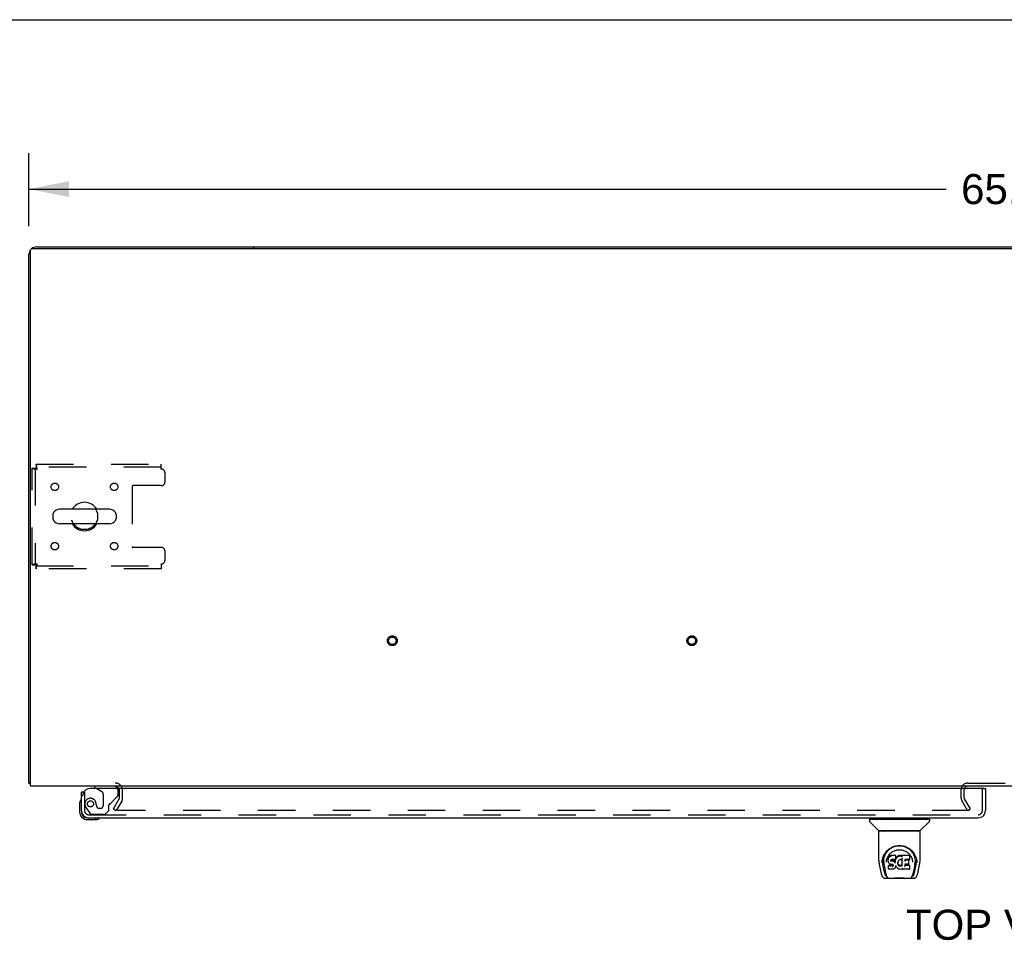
# Model space of a CAD drawing. Header units: inches. Extents: x 0 to 227, y 0 to 147.
# Tile 73 of 78: x 46 to 79, y 116 to 147. Entities that reach past the tile are written whole.
import ezdxf

# ---------------------------------------------------------------- set-up
doc = ezdxf.new("R2010")
doc.units = ezdxf.units.IN
doc.header["$LTSCALE"] = 12.505625
doc.header["$MEASUREMENT"] = 0
doc.linetypes.add('HIDDEN', pattern=[0.2, 0.1, -0.1])
doc.layers.get('0').update_dxf_attribs({"linetype": 'CONTINUOUS'})
for name, color, linetype in [('DEFAULT_2', 8, 'HIDDEN'), ('DIMENSIONS', 7, 'CONTINUOUS'), ('LEFTHAND_DOOR_ASSEMBLY', 7, 'CONTINUOUS')]:
    doc.layers.add(name, color=color, linetype=linetype)
doc.styles.get("Standard").update_dxf_attribs({"font": 'arial.ttf'})
doc.dimstyles.new('DIMSTYLE_1', dxfattribs={"dimtxt": 1.003125, "dimasz": 1.3375, "dimexe": 0.09, "dimexo": 0.07, "dimgap": 0.0375, "dimtad": 0, "dimtih": 1, "dimtoh": 1, "dimzin": 4, "dimdsep": 46, "dimtxsty": 'Standard', "dimblk": '_FILLED', "dimblk1": '_FILLED', "dimblk2": '_FILLED', "dimcen": 0.09, "dimadec": 3, "dimazin": 1, "dimtfac": 1, "dimtdec": 3, "dimtofl": 0, "dimtmove": 0, "dimatfit": 3, "dimldrblk": '_FILLED', "dimfxl": 0, "dimtolj": 1, "dimtzin": 4, "dimarcsym": 0})

# ---------------------------------------------------------------- blocks, each defined once
blk = doc.blocks.new('_FILLED')
at = {"color": 0, "linetype": 'ByBlock'}
blk.add_solid([(0, 0), (-1, 0.2), (-1, -0.2)], dxfattribs=at)
blk = doc.blocks.new('*D1')
at = {"layer": 'DIMENSIONS', "color": 2, "linetype": 'Continuous'}
for p, q in [((46.004, 140.231), (46.004, 142.675)), ((111.754, 140.231), (111.754, 142.675)), ((46.004, 141.471), (76.625, 141.471)), ((111.754, 141.471), (81.133, 141.471))]:
    blk.add_line(p, q, dxfattribs=at)
at = {"layer": 'DIMENSIONS', "color": 2, "linetype": 'Continuous', "xscale": 1.3375, "yscale": 1.3375, "zscale": 1.3375, "rotation": 180}
blk.add_blockref('_FILLED', (46.004, 141.471), dxfattribs=at)
at = {"layer": 'DIMENSIONS', "color": 2, "linetype": 'Continuous', "xscale": 1.3375, "yscale": 1.3375, "zscale": 1.3375}
blk.add_blockref('_FILLED', (111.754, 141.471), dxfattribs=at)
at = {"layer": 'DIMENSIONS', "color": 2, "linetype": 'Continuous', "insert": (78.879, 141.973), "char_height": 1.0031, "width": 3.50534, "attachment_point": 2, "line_spacing_factor": 0.9}
blk.add_mtext('65.75', dxfattribs=at)

msp = doc.modelspace()

# ---------------------------------------------------------------- linework, layer by layer
at = {"color": 7, "linetype": 'Continuous'}
for p, q in [((0, 147.125), (227.375, 147.125)), ((53.504, 139.541), (53.504, 139.489)), ((53.504, 139.541), (104.254, 139.541)), ((46.804, 130.605), (46.804, 130.477)), ((48.69, 130.783), (47.027, 130.783)), ((48.912, 130.605), (48.912, 130.477)), ((48.69, 130.3), (47.027, 130.3)), ((46.056, 121.645), (46.004, 121.645))]:
    msp.add_line(p, q, dxfattribs=at)
at = {"color": 3, "linetype": 'Continuous'}
for p, q in [((46.056, 121.541), (46.056, 139.429)), ((46.116, 139.489), (111.642, 139.489)), ((46.251, 139.541), (53.504, 139.541)), ((46.004, 121.645), (46.004, 139.295)), ((111.702, 121.541), (46.056, 121.541))]:
    msp.add_line(p, q, dxfattribs=at)
for points in [[(46.032, 121.631), (46.028, 121.632), (46.025, 121.632), (46.022, 121.633), (46.019, 121.634), (46.017, 121.634), (46.014, 121.635), (46.012, 121.636), (46.01, 121.637), (46.009, 121.638), (46.007, 121.639), (46.006, 121.64), (46.005, 121.641), (46.005, 121.642), (46.004, 121.644), (46.004, 121.645)], [(46.056, 121.625), (46.054, 121.626), (46.05, 121.627), (46.046, 121.628), (46.043, 121.629), (46.039, 121.63), (46.032, 121.631)]]:
    msp.add_lwpolyline(points, dxfattribs=at)
for centre, radius, start, end in [((46.251, 139.295), 0.246, 140.5376, 180), ((46.116, 139.429), 0.06, 90, 180), ((46.251, 139.295), 0.246, 90, 129.4616), ((48.883, 121.399), 0.142, 26.4775, 90), ((77.348, 121.426), 0.115, 115.2249, 161.7477)]:
    msp.add_arc(centre, radius, start, end, dxfattribs=at)
at = {"color": 7, "linetype": 'Continuous'}
for centre, radius, start, end in [((47.858, 130.541), 0.475, 30.5571, 149.4429), ((46.929, 130.605), 0.125, 146.8152, 180), ((47.027, 130.541), 0.241, 90, 146.8152), ((48.69, 130.541), 0.241, 33.1848, 90), ((48.787, 130.605), 0.125, 0, 33.1848), ((46.929, 130.477), 0.125, 180, 213.1848), ((47.027, 130.541), 0.241, 213.1848, 270), ((47.858, 130.541), 0.475, 210.5571, 329.4429), ((48.69, 130.541), 0.241, 270, 326.8152), ((48.787, 130.477), 0.125, 326.8152, 360)]:
    msp.add_arc(centre, radius, start, end, dxfattribs=at)
at = {"layer": 'DEFAULT_2', "color": 8, "linetype": 'HIDDEN'}
for p, q in [((46.108, 128.925), (46.108, 132.157)), ((46.108, 132.157), (46.212, 132.157)), ((46.212, 132.157), (46.212, 128.925)), ((46.242, 132.291), (46.242, 132.187)), ((46.242, 132.291), (50.421, 132.291)), ((50.421, 132.187), (46.242, 132.187)), ((50.421, 132.124), (50.421, 132.291)), ((50.546, 131.697), (50.546, 131.999)), ((49.446, 131.542), (49.446, 129.54)), ((50.421, 131.572), (49.476, 131.572)), ((50.421, 129.51), (49.476, 129.51)), ((50.546, 129.083), (50.546, 129.385)), ((46.108, 128.925), (46.212, 128.925)), ((46.242, 128.791), (46.242, 128.895)), ((46.242, 128.895), (50.421, 128.895)), ((50.421, 128.958), (50.421, 128.791)), ((50.421, 128.791), (46.242, 128.791)), ((77.348, 121.645), (80.41, 121.645)), ((49.025, 121.137), (49.025, 121.399)), ((49.129, 121.137), (49.129, 121.399)), ((77.129, 121.137), (77.129, 121.426)), ((77.233, 121.137), (77.233, 121.426)), ((48.825, 120.781), (49.021, 121.12)), ((49.111, 121.068), (48.915, 120.729)), ((77.344, 120.729), (77.148, 121.068)), ((77.434, 120.781), (77.238, 121.12)), ((48.825, 120.781), (48.915, 120.729)), ((77.411, 120.729), (48.961, 120.729)), ((77.344, 120.729), (77.434, 120.781))]:
    msp.add_line(p, q, dxfattribs=at)
for points in [[(46.108, 132.157), (46.109, 132.155), (46.112, 132.152), (46.118, 132.15), (46.125, 132.148), (46.134, 132.145), (46.145, 132.143), (46.157, 132.141), (46.171, 132.138), (46.186, 132.136), (46.203, 132.134), (46.22, 132.131), (46.238, 132.129), (46.257, 132.126), (46.275, 132.124)], [(46.212, 132.157), (46.213, 132.155), (46.214, 132.152), (46.216, 132.15), (46.218, 132.148), (46.222, 132.145), (46.226, 132.143), (46.231, 132.141), (46.236, 132.138), (46.242, 132.136), (46.248, 132.134), (46.254, 132.131), (46.261, 132.129), (46.268, 132.126), (46.275, 132.124)], [(46.275, 132.124), (46.273, 132.143), (46.271, 132.161), (46.268, 132.179), (46.266, 132.197), (46.263, 132.213), (46.261, 132.228), (46.259, 132.242), (46.256, 132.255), (46.254, 132.265), (46.252, 132.275), (46.249, 132.282), (46.247, 132.287), (46.245, 132.29), (46.242, 132.291)], [(46.275, 132.124), (46.273, 132.131), (46.271, 132.138), (46.268, 132.145), (46.266, 132.151), (46.263, 132.158), (46.261, 132.163), (46.259, 132.169), (46.256, 132.173), (46.254, 132.177), (46.252, 132.181), (46.249, 132.184), (46.247, 132.186), (46.245, 132.187), (46.242, 132.187)], [(46.275, 128.958), (46.257, 128.956), (46.238, 128.953), (46.22, 128.951), (46.203, 128.949), (46.186, 128.946), (46.171, 128.944), (46.157, 128.942), (46.145, 128.939), (46.134, 128.937), (46.125, 128.935), (46.118, 128.932), (46.112, 128.93), (46.109, 128.927), (46.108, 128.925)], [(46.275, 128.958), (46.268, 128.956), (46.261, 128.953), (46.254, 128.951), (46.248, 128.949), (46.242, 128.946), (46.236, 128.944), (46.231, 128.942), (46.226, 128.939), (46.222, 128.937), (46.218, 128.935), (46.216, 128.932), (46.214, 128.93), (46.213, 128.927), (46.212, 128.925)], [(46.242, 128.791), (46.245, 128.792), (46.247, 128.795), (46.249, 128.8), (46.252, 128.808), (46.254, 128.817), (46.256, 128.828), (46.259, 128.84), (46.261, 128.854), (46.263, 128.869), (46.266, 128.886), (46.268, 128.903), (46.271, 128.921), (46.273, 128.939), (46.275, 128.958)], [(46.242, 128.895), (46.245, 128.895), (46.247, 128.897), (46.249, 128.899), (46.252, 128.901), (46.254, 128.905), (46.256, 128.909), (46.259, 128.914), (46.261, 128.919), (46.263, 128.925), (46.266, 128.931), (46.268, 128.937), (46.271, 128.944), (46.273, 128.951), (46.275, 128.958)], [(48.943, 120.754), (48.942, 120.752), (48.941, 120.75), (48.941, 120.748), (48.941, 120.746), (48.941, 120.746)], [(48.941, 120.746), (48.941, 120.744), (48.941, 120.742), (48.942, 120.74), (48.943, 120.739), (48.944, 120.737), (48.945, 120.735), (48.947, 120.734), (48.948, 120.732), (48.95, 120.731), (48.952, 120.73), (48.954, 120.73)], [(48.961, 120.729), (48.959, 120.729), (48.956, 120.729), (48.954, 120.73)]]:
    msp.add_lwpolyline(points, dxfattribs=at)
for centre, radius in [((46.869, 131.531), 0.125), ((48.848, 131.531), 0.125), ((47.858, 130.541), 0.438), ((46.869, 129.552), 0.125), ((48.848, 129.552), 0.125), ((58.136, 126.395), 0.164), ((58.136, 126.395), 0.124), ((68.136, 126.395), 0.164), ((68.136, 126.395), 0.124)]:
    msp.add_circle(centre, radius, dxfattribs=at)
for centre, radius, start, end in [((50.421, 131.999), 0.125, 0, 90), ((49.476, 131.542), 0.03, 90, 180), ((50.421, 131.697), 0.125, 270, 360), ((49.476, 129.54), 0.03, 180, 270), ((50.421, 129.385), 0.125, 0, 90), ((50.421, 129.083), 0.125, 270, 360), ((48.883, 121.399), 0.246, 0, 90), ((77.348, 121.426), 0.219, 90, 180), ((48.883, 121.399), 0.142, 0, 26.4775), ((77.348, 121.426), 0.115, 161.7477, 180), ((77.348, 121.426), 0.115, 90, 115.2249), ((48.992, 121.137), 0.033, 330, 360), ((48.992, 121.137), 0.137, 330, 360), ((77.266, 121.137), 0.137, 180, 210), ((77.266, 121.137), 0.033, 180, 210)]:
    msp.add_arc(centre, radius, start, end, dxfattribs=at)
at = {"layer": 'LEFTHAND_DOOR_ASSEMBLY', "color": 3, "linetype": 'Continuous'}
for p, q in [((47.754, 120.73), (47.754, 121.337)), ((77.88, 121.462), (48.046, 121.462)), ((77.942, 121.462), (77.942, 120.73)), ((48.001, 120.483), (77.695, 120.483))]:
    msp.add_line(p, q, dxfattribs=at)
at = {"layer": 'LEFTHAND_DOOR_ASSEMBLY', "color": 7, "linetype": 'Continuous'}
for p, q in [((47.83, 121.337), (47.754, 121.337)), ((48.196, 121.541), (48.196, 121.502)), ((48.196, 121.502), (48.265, 121.462)), ((77.88, 121.462), (77.942, 121.462)), ((47.694, 120.942), (47.694, 120.686)), ((47.754, 120.73), (47.754, 120.686)), ((47.957, 120.483), (48.001, 120.483)), ((47.957, 120.423), (48.214, 120.423)), ((48.252, 120.426), (48.214, 120.423)), ((74.063, 120.436), (74.063, 120.381)), ((74.071, 120.444), (76.063, 120.444)), ((74.369, 120.059), (74.074, 120.353)), ((74.122, 120.444), (74.122, 120.483)), ((75.764, 120.059), (76.059, 120.353)), ((76.012, 120.444), (76.012, 120.483)), ((76.071, 120.436), (76.071, 120.381)), ((74.378, 119.071), (74.378, 120.034)), ((75.748, 120.042), (74.386, 120.042)), ((75.743, 120.05), (74.39, 120.05)), ((74.452, 120.05), (74.45, 120.046)), ((74.45, 120.046), (74.45, 120.046)), ((75.684, 120.046), (75.682, 120.05)), ((75.684, 120.046), (75.684, 120.046)), ((75.756, 119.071), (75.756, 120.034)), ((74.634, 119.326), (74.659, 119.36)), ((74.485, 118.986), (74.489, 119.044)), ((74.489, 119.044), (74.497, 119.098)), ((74.499, 119.104), (74.498, 119.049)), ((74.691, 119.123), (74.69, 119.098)), ((74.69, 119.064), (74.69, 119.098)), ((74.692, 119.039), (74.69, 119.064)), ((74.69, 119.064), (74.69, 119.064)), ((74.696, 119.148), (74.691, 119.123)), ((74.692, 119.089), (74.691, 119.123)), ((74.696, 119.014), (74.692, 119.039)), ((74.692, 119.039), (74.692, 119.039)), ((74.706, 119.173), (74.696, 119.148)), ((74.697, 119.114), (74.696, 119.148)), ((74.706, 118.991), (74.696, 119.014)), ((74.696, 119.014), (74.696, 119.014)), ((74.721, 119.195), (74.706, 119.173)), ((74.707, 119.138), (74.706, 119.173)), ((74.731, 119.204), (74.721, 119.195)), ((74.721, 119.159), (74.721, 119.195)), ((74.742, 119.212), (74.731, 119.204)), ((74.731, 119.168), (74.731, 119.204)), ((74.765, 119.223), (74.742, 119.212)), ((74.742, 119.176), (74.742, 119.212)), ((74.791, 119.231), (74.765, 119.223)), ((74.765, 119.186), (74.765, 119.223)), ((74.78, 119.066), (74.779, 119.052)), ((74.782, 119.08), (74.78, 119.066)), ((74.78, 119.046), (74.78, 119.065)), ((74.781, 119.041), (74.782, 119.076)), ((74.784, 119.083), (74.782, 119.079)), ((74.785, 119.072), (74.782, 119.076)), ((74.787, 119.085), (74.784, 119.083)), ((74.784, 119.037), (74.785, 119.072)), ((74.788, 119.07), (74.785, 119.072)), ((74.798, 119.089), (74.787, 119.085)), ((74.8, 119.066), (74.788, 119.07)), ((74.788, 119.033), (74.788, 119.07)), ((74.944, 119.231), (74.791, 119.231)), ((74.791, 119.194), (74.791, 119.231)), ((74.812, 119.09), (74.798, 119.089)), ((74.799, 119.028), (74.8, 119.03)), ((74.823, 119.067), (74.8, 119.066)), ((74.8, 119.03), (74.8, 119.066)), ((74.812, 119.091), (74.812, 119.09)), ((74.925, 119.09), (74.812, 119.09)), ((74.848, 119.066), (74.823, 119.067)), ((74.823, 119.03), (74.823, 119.067)), ((74.823, 119.029), (74.823, 119.03)), ((74.847, 119.028), (74.848, 119.029)), ((74.873, 119.06), (74.848, 119.066)), ((74.848, 119.029), (74.848, 119.066)), ((74.885, 119.055), (74.873, 119.06)), ((74.873, 119.024), (74.873, 119.06)), ((74.896, 119.047), (74.885, 119.055)), ((74.885, 119.018), (74.885, 119.055)), ((74.915, 119.029), (74.896, 119.047)), ((74.896, 119.01), (74.896, 119.047)), ((74.914, 118.993), (74.915, 119.029)), ((74.924, 119.014), (74.915, 119.029)), ((74.927, 119.056), (74.924, 119.014)), ((74.924, 118.978), (74.924, 119.014)), ((74.937, 119.091), (74.925, 119.09)), ((74.925, 119.09), (74.925, 119.091)), ((74.931, 119.079), (74.927, 119.056)), ((74.928, 119.022), (74.927, 119.056)), ((74.934, 119.091), (74.931, 119.079)), ((74.932, 119.044), (74.931, 119.079)), ((74.941, 119.103), (74.937, 119.091)), ((74.938, 119.067), (74.937, 119.093)), ((74.943, 119.117), (74.941, 119.103)), ((74.941, 119.103), (74.941, 119.103)), ((74.943, 119.196), (74.944, 119.231)), ((74.944, 119.142), (74.943, 119.118)), ((74.946, 119.123), (74.943, 119.115)), ((74.943, 119.118), (74.943, 119.117)), ((74.945, 119.176), (74.944, 119.231)), ((74.944, 119.142), (74.945, 119.176)), ((74.957, 119.144), (74.946, 119.123)), ((74.946, 119.088), (74.946, 119.123)), ((74.97, 119.163), (74.957, 119.144)), ((74.958, 119.109), (74.957, 119.144)), ((74.985, 119.181), (74.97, 119.163)), ((74.971, 119.128), (74.97, 119.163)), ((75.003, 119.197), (74.985, 119.181)), ((74.986, 119.145), (74.985, 119.181)), ((75.022, 119.212), (75.003, 119.197)), ((75.003, 119.161), (75.003, 119.197)), ((75.013, 119.017), (75.01, 118.991)), ((75.017, 119.028), (75.013, 119.017)), ((75.022, 119.039), (75.017, 119.028)), ((75.045, 119.222), (75.022, 119.212)), ((75.023, 119.175), (75.022, 119.212)), ((75.036, 119.061), (75.022, 119.039)), ((75.043, 119.07), (75.036, 119.061)), ((75.052, 119.076), (75.043, 119.07)), ((75.068, 119.227), (75.045, 119.222)), ((75.045, 119.185), (75.045, 119.222)), ((75.076, 119.086), (75.052, 119.076)), ((75.092, 119.229), (75.068, 119.227)), ((75.068, 119.19), (75.068, 119.227)), ((75.087, 119.089), (75.076, 119.086)), ((75.098, 119.088), (75.087, 119.089)), ((75.092, 119.229), (75.116, 119.229)), ((75.092, 119.193), (75.092, 119.229)), ((75.092, 119.191), (75.092, 119.193)), ((75.109, 119.086), (75.098, 119.088)), ((75.121, 119.081), (75.109, 119.086)), ((75.129, 119.227), (75.116, 119.229)), ((75.116, 119.192), (75.116, 119.229)), ((75.116, 119.191), (75.116, 119.192)), ((75.142, 119.223), (75.129, 119.227)), ((75.129, 119.19), (75.129, 119.227)), ((75.155, 119.129), (75.139, 119.089)), ((75.141, 119.186), (75.142, 119.223)), ((75.154, 119.215), (75.142, 119.223)), ((75.402, 119.229), (75.153, 119.229)), ((75.154, 119.179), (75.153, 119.229)), ((75.156, 119.13), (75.155, 119.129)), ((75.16, 118.876), (75.155, 119.129)), ((75.157, 119.135), (75.156, 119.134)), ((75.156, 119.134), (75.156, 119.133)), ((75.156, 119.133), (75.156, 119.131)), ((75.156, 119.131), (75.156, 119.131)), ((75.156, 119.131), (75.156, 119.131)), ((75.156, 119.131), (75.156, 119.13)), ((75.156, 119.13), (75.156, 119.13)), ((75.156, 119.13), (75.156, 119.13)), ((75.157, 119.137), (75.157, 119.135)), ((75.402, 119.09), (75.244, 119.09)), ((75.245, 119.09), (75.244, 119.031)), ((75.371, 119.066), (75.245, 119.066)), ((75.383, 118.945), (75.385, 119.053)), ((75.416, 119.104), (75.418, 119.212)), ((75.418, 119.243), (75.435, 119.218)), ((75.5, 119.031), (75.502, 119)), ((75.623, 119.149), (75.636, 119.098)), ((75.635, 119.104), (75.635, 119.049)), ((74.393, 118.927), (74.458, 118.622)), ((74.485, 118.987), (74.485, 118.986)), ((74.566, 118.654), (74.51, 118.931)), ((74.546, 118.997), (74.548, 118.971)), ((74.556, 118.906), (74.618, 118.603)), ((74.631, 119), (74.631, 119)), ((74.704, 118.898), (74.696, 118.89)), ((74.698, 118.777), (74.696, 118.89)), ((74.705, 118.769), (74.698, 118.776)), ((74.766, 118.898), (74.704, 118.898)), ((74.704, 118.862), (74.704, 118.898)), ((74.851, 118.769), (74.705, 118.769)), ((74.705, 118.769), (74.705, 118.769)), ((74.719, 118.97), (74.706, 118.991)), ((74.706, 118.991), (74.706, 118.991)), ((74.719, 118.97), (74.72, 118.969)), ((74.737, 118.951), (74.72, 118.969)), ((74.758, 118.938), (74.737, 118.951)), ((74.737, 118.951), (74.737, 118.951)), ((74.771, 118.933), (74.758, 118.938)), ((74.758, 118.938), (74.758, 118.938)), ((74.826, 118.899), (74.766, 118.898)), ((74.766, 118.862), (74.766, 118.898)), ((74.766, 118.862), (74.766, 118.86)), ((74.784, 118.931), (74.771, 118.933)), ((74.832, 118.93), (74.784, 118.931)), ((74.84, 118.9), (74.826, 118.899)), ((74.826, 118.862), (74.826, 118.899)), ((74.826, 118.862), (74.826, 118.86)), ((74.832, 118.93), (74.832, 118.931)), ((74.838, 118.93), (74.832, 118.93)), ((74.843, 118.928), (74.838, 118.93)), ((74.845, 118.902), (74.84, 118.9)), ((74.84, 118.863), (74.84, 118.9)), ((74.848, 118.924), (74.843, 118.928)), ((74.849, 118.907), (74.845, 118.902)), ((74.845, 118.866), (74.845, 118.902)), ((74.852, 118.92), (74.848, 118.925)), ((74.855, 118.914), (74.849, 118.907)), ((74.849, 118.871), (74.849, 118.907)), ((74.864, 118.771), (74.851, 118.769)), ((74.858, 118.908), (74.852, 118.92)), ((74.858, 118.882), (74.857, 118.908)), ((74.86, 118.894), (74.858, 118.908)), ((74.86, 118.888), (74.86, 118.898)), ((74.876, 118.775), (74.864, 118.771)), ((74.896, 118.789), (74.876, 118.775)), ((74.876, 118.775), (74.876, 118.775)), ((74.897, 118.789), (74.896, 118.789)), ((74.914, 118.807), (74.897, 118.789)), ((74.922, 118.817), (74.914, 118.807)), ((74.914, 118.807), (74.914, 118.807)), ((74.927, 118.828), (74.922, 118.817)), ((74.922, 118.817), (74.922, 118.817)), ((74.926, 118.971), (74.925, 118.972)), ((74.937, 118.851), (74.927, 118.828)), ((74.927, 118.828), (74.927, 118.828)), ((74.943, 118.875), (74.937, 118.851)), ((74.937, 118.851), (74.937, 118.851)), ((74.943, 118.886), (74.943, 118.887)), ((74.943, 118.885), (74.943, 118.886)), ((74.943, 118.886), (74.943, 118.886)), ((74.944, 118.884), (74.943, 118.885)), ((74.943, 118.885), (74.943, 118.885)), ((74.944, 118.883), (74.943, 118.875)), ((74.943, 118.875), (74.943, 118.875)), ((74.964, 118.847), (74.944, 118.883)), ((74.977, 118.828), (74.964, 118.847)), ((74.964, 118.847), (74.964, 118.847)), ((74.993, 118.812), (74.977, 118.828)), ((74.977, 118.828), (74.977, 118.828)), ((74.993, 118.812), (74.993, 118.811)), ((75.01, 118.796), (74.993, 118.811)), ((75.01, 118.992), (75.008, 118.965)), ((75.009, 118.953), (75.01, 118.987)), ((75.01, 118.987), (75.01, 118.992)), ((75.013, 118.976), (75.01, 118.987)), ((75.028, 118.783), (75.01, 118.796)), ((75.01, 118.796), (75.01, 118.796)), ((75.012, 118.941), (75.013, 118.976)), ((75.022, 118.952), (75.013, 118.976)), ((75.021, 118.916), (75.022, 118.952)), ((75.034, 118.929), (75.022, 118.952)), ((75.028, 118.783), (75.028, 118.782)), ((75.038, 118.777), (75.028, 118.782)), ((75.042, 118.92), (75.034, 118.929)), ((75.034, 118.894), (75.034, 118.929)), ((75.049, 118.773), (75.038, 118.777)), ((75.038, 118.777), (75.038, 118.777)), ((75.052, 118.912), (75.042, 118.92)), ((75.042, 118.884), (75.042, 118.92)), ((75.071, 118.768), (75.049, 118.773)), ((75.051, 118.875), (75.052, 118.912)), ((75.062, 118.905), (75.052, 118.912)), ((75.073, 118.9), (75.062, 118.905)), ((75.062, 118.868), (75.062, 118.905)), ((75.094, 118.765), (75.071, 118.768)), ((75.085, 118.898), (75.073, 118.9)), ((75.073, 118.863), (75.073, 118.9)), ((75.085, 118.898), (75.098, 118.898)), ((75.085, 118.861), (75.085, 118.898)), ((75.085, 118.86), (75.085, 118.861)), ((75.117, 118.768), (75.094, 118.765)), ((75.094, 118.766), (75.094, 118.765)), ((75.11, 118.899), (75.098, 118.898)), ((75.098, 118.861), (75.098, 118.898)), ((75.098, 118.859), (75.098, 118.861)), ((75.122, 118.903), (75.11, 118.899)), ((75.11, 118.863), (75.11, 118.899)), ((75.139, 118.775), (75.117, 118.768)), ((75.133, 118.908), (75.122, 118.903)), ((75.122, 118.867), (75.122, 118.903)), ((75.143, 118.916), (75.133, 118.908)), ((75.133, 118.872), (75.133, 118.908)), ((75.158, 118.787), (75.139, 118.775)), ((75.139, 118.775), (75.139, 118.775)), ((75.144, 118.879), (75.143, 118.916)), ((75.164, 118.787), (75.158, 118.787)), ((75.162, 118.868), (75.161, 118.869)), ((75.163, 118.778), (75.163, 118.787)), ((75.403, 118.769), (75.172, 118.769)), ((75.243, 118.934), (75.242, 118.86)), ((75.371, 118.934), (75.243, 118.934)), ((75.403, 118.895), (75.243, 118.895)), ((75.411, 118.778), (75.413, 118.884)), ((75.502, 119), (75.502, 119)), ((75.576, 118.903), (75.515, 118.603)), ((75.567, 118.654), (75.624, 118.931)), ((75.648, 118.986), (75.648, 118.987)), ((75.676, 118.622), (75.741, 118.927)), ((74.582, 118.467), (75.551, 118.467)), ((74.625, 118.546), (74.632, 118.546)), ((74.632, 118.546), (74.635, 118.538)), ((74.636, 118.534), (74.635, 118.538)), ((74.796, 118.467), (74.82, 118.468)), ((74.844, 118.467), (74.842, 118.469)), ((75.289, 118.467), (75.291, 118.469)), ((75.497, 118.534), (75.499, 118.538)), ((75.499, 118.538), (75.501, 118.546)), ((75.501, 118.546), (75.508, 118.546))]:
    msp.add_line(p, q, dxfattribs=at)
at = {"layer": 'LEFTHAND_DOOR_ASSEMBLY', "color": 8, "linetype": 'HIDDEN'}
for p, q in [((47.858, 121.337), (47.83, 121.337)), ((47.858, 121.337), (47.858, 120.73)), ((48.826, 121.541), (48.196, 121.541)), ((48.265, 121.462), (48.434, 121.364)), ((48.983, 121.262), (48.983, 121.384)), ((77.838, 120.73), (77.838, 121.462)), ((48.484, 121.278), (48.484, 120.898)), ((48.735, 120.972), (48.954, 121.191)), ((47.933, 120.786), (48.034, 120.642)), ((48.255, 120.898), (48.255, 120.887)), ((48.386, 120.8), (48.353, 120.8)), ((48.55, 120.608), (48.676, 120.734)), ((48.676, 120.734), (48.676, 120.913)), ((48.001, 120.587), (77.695, 120.587)), ((48.099, 120.608), (48.55, 120.608))]:
    msp.add_line(p, q, dxfattribs=at)
at = {"layer": 'LEFTHAND_DOOR_ASSEMBLY', "color": 7, "linetype": 'Continuous'}
for points in [[(74.449, 120.045), (74.448, 120.044), (74.448, 120.043), (74.448, 120.043), (74.447, 120.042), (74.448, 120.042)], [(74.45, 120.046), (74.449, 120.045), (74.449, 120.045)], [(75.685, 120.045), (75.684, 120.045), (75.684, 120.046)], [(75.686, 120.042), (75.686, 120.042), (75.686, 120.043), (75.686, 120.043), (75.685, 120.044), (75.685, 120.045)], [(74.497, 119.098), (74.51, 119.149), (74.527, 119.197), (74.547, 119.242), (74.57, 119.283), (74.596, 119.321), (74.624, 119.357), (74.655, 119.39), (74.688, 119.421), (74.724, 119.45), (74.763, 119.476), (74.804, 119.498), (74.846, 119.518), (74.89, 119.534), (74.934, 119.546), (74.979, 119.555), (75.023, 119.56), (75.067, 119.561), (75.111, 119.56), (75.155, 119.554), (75.2, 119.546), (75.244, 119.534), (75.287, 119.518), (75.33, 119.498), (75.371, 119.476), (75.409, 119.45), (75.445, 119.421), (75.479, 119.39), (75.509, 119.357), (75.538, 119.321), (75.563, 119.283), (75.586, 119.241), (75.606, 119.197), (75.623, 119.149)], [(74.659, 119.36), (74.686, 119.391), (74.715, 119.419)], [(74.699, 119.218), (74.715, 119.243), (74.734, 119.266), (74.753, 119.288), (74.774, 119.308), (74.797, 119.327), (74.821, 119.344), (74.846, 119.36), (74.872, 119.375), (74.899, 119.387), (74.927, 119.397), (74.955, 119.406), (74.983, 119.412), (75.011, 119.417), (75.039, 119.42), (75.067, 119.421), (75.094, 119.42), (75.122, 119.417), (75.15, 119.412), (75.178, 119.406), (75.206, 119.398), (75.234, 119.387), (75.261, 119.375), (75.288, 119.36), (75.313, 119.345), (75.337, 119.327), (75.359, 119.308), (75.38, 119.288), (75.4, 119.266), (75.418, 119.243)], [(74.715, 119.419), (74.744, 119.444), (74.775, 119.466), (74.806, 119.486)], [(74.806, 119.486), (74.838, 119.503), (74.87, 119.517), (74.903, 119.529)], [(74.903, 119.529), (74.935, 119.538), (74.968, 119.546), (75, 119.551), (75.033, 119.554), (75.066, 119.555), (75.098, 119.554), (75.131, 119.551), (75.163, 119.546), (75.196, 119.539)], [(75.196, 119.539), (75.228, 119.53), (75.26, 119.518), (75.292, 119.504)], [(75.292, 119.504), (75.324, 119.488), (75.355, 119.468), (75.386, 119.447), (75.415, 119.422), (75.444, 119.394), (75.471, 119.363), (75.497, 119.329), (75.52, 119.292), (75.541, 119.251), (75.559, 119.208), (75.572, 119.163), (75.582, 119.117), (75.587, 119.069)], [(74.378, 119.071), (74.379, 119.037), (74.382, 118.998), (74.387, 118.958), (74.393, 118.927)], [(74.498, 119.049), (74.499, 119.015), (74.503, 118.971), (74.51, 118.931)], [(74.546, 118.997), (74.545, 119.021), (74.546, 119.067), (74.551, 119.114), (74.561, 119.16), (74.574, 119.205), (74.591, 119.248), (74.611, 119.288), (74.634, 119.326)], [(74.631, 119), (74.633, 119.031), (74.639, 119.067)], [(74.639, 119.067), (74.647, 119.102), (74.657, 119.134), (74.67, 119.164)], [(74.67, 119.164), (74.683, 119.192), (74.699, 119.218)], [(74.69, 119.064), (74.691, 119.064), (74.691, 119.063), (74.691, 119.063), (74.691, 119.063), (74.692, 119.063), (74.692, 119.063)], [(74.692, 119.089), (74.692, 119.088), (74.692, 119.088), (74.693, 119.088), (74.693, 119.088), (74.693, 119.087), (74.694, 119.087)], [(74.692, 119.039), (74.692, 119.039), (74.692, 119.039), (74.692, 119.038), (74.693, 119.038), (74.693, 119.038), (74.694, 119.038)], [(74.696, 119.014), (74.696, 119.014), (74.697, 119.014), (74.697, 119.014), (74.698, 119.014), (74.698, 119.014)], [(74.697, 119.113), (74.697, 119.113), (74.697, 119.113), (74.698, 119.112), (74.698, 119.112), (74.698, 119.112), (74.699, 119.112)], [(74.707, 119.137), (74.707, 119.137), (74.707, 119.137), (74.707, 119.137), (74.708, 119.136), (74.708, 119.136), (74.708, 119.136)], [(74.721, 119.159), (74.721, 119.159), (74.722, 119.158), (74.722, 119.158), (74.722, 119.158), (74.722, 119.158), (74.723, 119.158)], [(74.731, 119.168), (74.731, 119.168), (74.731, 119.168), (74.732, 119.167), (74.732, 119.167), (74.732, 119.167), (74.732, 119.167)], [(74.742, 119.176), (74.742, 119.175), (74.742, 119.175), (74.743, 119.175), (74.743, 119.175), (74.743, 119.174), (74.743, 119.174)], [(74.765, 119.186), (74.765, 119.186), (74.765, 119.185), (74.765, 119.185), (74.766, 119.185), (74.766, 119.185), (74.766, 119.185)], [(74.777, 119.051), (74.778, 119.051), (74.778, 119.051), (74.779, 119.051), (74.779, 119.052), (74.779, 119.052), (74.779, 119.052)], [(74.778, 119.065), (74.779, 119.065), (74.779, 119.065), (74.78, 119.066), (74.78, 119.066), (74.78, 119.066), (74.78, 119.066)], [(74.778, 119.045), (74.778, 119.045), (74.779, 119.045), (74.779, 119.045), (74.779, 119.045), (74.78, 119.046), (74.78, 119.046)], [(74.78, 119.079), (74.781, 119.079), (74.781, 119.079), (74.782, 119.079), (74.782, 119.079), (74.782, 119.079)], [(74.78, 119.039), (74.78, 119.039), (74.78, 119.04), (74.781, 119.04), (74.781, 119.04), (74.781, 119.04), (74.781, 119.041)], [(74.782, 119.083), (74.783, 119.083), (74.783, 119.083), (74.784, 119.083), (74.784, 119.083)], [(74.783, 119.035), (74.783, 119.035), (74.783, 119.035), (74.783, 119.035), (74.784, 119.036), (74.784, 119.036), (74.784, 119.036)], [(74.786, 119.086), (74.786, 119.086), (74.786, 119.085), (74.787, 119.085), (74.787, 119.085)], [(74.787, 119.032), (74.787, 119.032), (74.787, 119.032), (74.788, 119.032), (74.788, 119.033), (74.788, 119.033), (74.788, 119.033)], [(74.791, 119.194), (74.791, 119.194), (74.791, 119.194), (74.791, 119.193), (74.791, 119.193), (74.791, 119.193), (74.791, 119.193)], [(74.798, 119.089), (74.798, 119.089), (74.798, 119.089), (74.798, 119.089)], [(74.872, 119.022), (74.872, 119.022), (74.872, 119.023), (74.872, 119.023), (74.873, 119.023), (74.873, 119.023), (74.873, 119.024)], [(74.884, 119.017), (74.884, 119.017), (74.885, 119.017), (74.885, 119.017), (74.885, 119.018), (74.885, 119.018), (74.885, 119.018)], [(74.895, 119.009), (74.895, 119.009), (74.895, 119.01), (74.895, 119.01), (74.896, 119.01), (74.896, 119.01), (74.896, 119.011)], [(74.93, 119.02), (74.93, 119.02), (74.929, 119.021), (74.929, 119.021), (74.928, 119.021), (74.928, 119.021), (74.928, 119.022)], [(74.934, 119.043), (74.933, 119.043), (74.933, 119.043), (74.933, 119.043), (74.932, 119.044), (74.932, 119.044), (74.932, 119.044)], [(74.937, 119.091), (74.936, 119.091), (74.936, 119.091), (74.936, 119.091), (74.935, 119.091)], [(74.937, 119.091), (74.937, 119.091), (74.937, 119.091), (74.937, 119.091)], [(74.94, 119.065), (74.939, 119.065), (74.939, 119.065), (74.939, 119.066), (74.938, 119.066), (74.938, 119.066), (74.938, 119.066)], [(74.941, 119.103), (74.941, 119.103), (74.941, 119.103), (74.94, 119.102), (74.94, 119.102), (74.939, 119.102)], [(74.942, 119.194), (74.942, 119.194), (74.942, 119.194), (74.942, 119.193), (74.942, 119.193), (74.941, 119.193), (74.941, 119.193)], [(74.943, 119.117), (74.943, 119.117), (74.943, 119.117), (74.942, 119.117), (74.942, 119.116), (74.941, 119.116), (74.941, 119.116)], [(74.944, 119.142), (74.944, 119.142), (74.944, 119.141), (74.944, 119.141), (74.943, 119.141), (74.943, 119.141), (74.942, 119.141)], [(74.948, 119.087), (74.948, 119.087), (74.947, 119.087), (74.947, 119.087), (74.947, 119.087), (74.947, 119.088), (74.946, 119.088)], [(74.959, 119.107), (74.959, 119.107), (74.959, 119.107), (74.958, 119.108), (74.958, 119.108), (74.958, 119.108), (74.957, 119.108)], [(74.972, 119.126), (74.972, 119.126), (74.972, 119.126), (74.971, 119.127), (74.971, 119.127), (74.971, 119.127), (74.971, 119.128)], [(74.987, 119.144), (74.987, 119.144), (74.987, 119.144), (74.987, 119.144), (74.986, 119.144), (74.986, 119.145), (74.986, 119.145)], [(75.004, 119.16), (75.004, 119.16), (75.004, 119.16), (75.003, 119.16), (75.003, 119.161), (75.003, 119.161), (75.003, 119.161)], [(75.013, 119.017), (75.013, 119.017), (75.013, 119.016), (75.012, 119.016), (75.012, 119.016), (75.011, 119.016)], [(75.017, 119.028), (75.017, 119.028), (75.016, 119.028), (75.016, 119.028), (75.015, 119.028), (75.015, 119.028)], [(75.022, 119.039), (75.022, 119.039), (75.022, 119.039), (75.021, 119.039), (75.02, 119.039)], [(75.024, 119.174), (75.023, 119.174), (75.023, 119.174), (75.023, 119.175), (75.023, 119.175), (75.023, 119.175), (75.022, 119.175)], [(75.036, 119.061), (75.036, 119.061), (75.036, 119.061), (75.035, 119.061), (75.035, 119.061), (75.035, 119.061)], [(75.043, 119.07), (75.043, 119.07), (75.043, 119.07), (75.042, 119.07), (75.042, 119.07)], [(75.046, 119.184), (75.045, 119.184), (75.045, 119.184), (75.045, 119.184), (75.045, 119.184), (75.045, 119.185), (75.045, 119.185)], [(75.052, 119.076), (75.052, 119.076), (75.052, 119.076), (75.051, 119.076)], [(75.069, 119.189), (75.069, 119.189), (75.069, 119.189), (75.069, 119.19), (75.068, 119.19), (75.068, 119.19), (75.068, 119.19)], [(75.076, 119.086), (75.076, 119.086), (75.075, 119.086), (75.075, 119.086)], [(75.087, 119.089), (75.087, 119.089), (75.086, 119.089), (75.086, 119.089)], [(75.098, 119.088), (75.098, 119.089), (75.098, 119.089), (75.098, 119.089)], [(75.109, 119.086), (75.109, 119.086), (75.109, 119.086), (75.11, 119.086)], [(75.121, 119.081), (75.121, 119.081), (75.123, 119.081), (75.125, 119.08), (75.127, 119.08), (75.129, 119.081), (75.132, 119.081), (75.133, 119.082), (75.135, 119.083), (75.137, 119.085), (75.138, 119.087), (75.139, 119.088), (75.139, 119.089)], [(75.122, 119.082), (75.121, 119.081), (75.121, 119.081), (75.121, 119.081)], [(75.128, 119.189), (75.128, 119.189), (75.128, 119.189), (75.128, 119.189), (75.128, 119.19), (75.128, 119.19), (75.129, 119.19)], [(75.14, 119.185), (75.141, 119.185), (75.141, 119.185), (75.141, 119.185), (75.141, 119.186), (75.141, 119.186), (75.141, 119.186)], [(75.156, 119.191), (75.156, 119.191), (75.156, 119.191), (75.155, 119.191), (75.155, 119.192), (75.155, 119.192), (75.155, 119.192)], [(75.156, 119.174), (75.156, 119.175), (75.156, 119.175), (75.155, 119.176), (75.155, 119.176), (75.155, 119.177), (75.155, 119.177)], [(75.155, 119.129), (75.155, 119.129), (75.155, 119.129)], [(75.155, 119.129), (75.155, 119.129), (75.155, 119.129), (75.155, 119.129)], [(75.242, 119.028), (75.242, 119.028), (75.242, 119.028), (75.243, 119.029), (75.243, 119.029), (75.243, 119.029), (75.243, 119.029)], [(75.243, 119.09), (75.243, 119.09), (75.244, 119.09), (75.244, 119.09), (75.244, 119.09), (75.244, 119.09), (75.244, 119.09)], [(75.402, 119.09), (75.403, 119.09), (75.406, 119.09), (75.408, 119.091), (75.41, 119.092), (75.412, 119.093), (75.413, 119.095), (75.415, 119.097), (75.416, 119.099), (75.416, 119.102), (75.416, 119.104)], [(75.435, 119.218), (75.45, 119.192), (75.464, 119.164)], [(75.464, 119.164), (75.476, 119.135), (75.487, 119.102), (75.495, 119.068), (75.5, 119.031)], [(75.587, 119.069), (75.589, 119.022), (75.588, 118.997)], [(75.624, 118.931), (75.63, 118.971), (75.634, 119.015), (75.635, 119.05)], [(75.636, 119.098), (75.645, 119.044), (75.648, 118.986)], [(75.741, 118.927), (75.746, 118.957), (75.752, 118.997), (75.755, 119.037), (75.756, 119.071)], [(74.548, 118.971), (74.55, 118.951), (74.553, 118.927), (74.556, 118.906)], [(74.697, 118.854), (74.697, 118.854), (74.697, 118.854), (74.698, 118.853), (74.698, 118.853), (74.698, 118.853), (74.699, 118.853)], [(74.698, 118.777), (74.698, 118.776), (74.698, 118.776)], [(74.698, 118.776), (74.699, 118.776), (74.699, 118.776), (74.699, 118.776), (74.7, 118.776)], [(74.704, 118.861), (74.704, 118.861), (74.705, 118.86), (74.705, 118.86), (74.705, 118.86), (74.705, 118.86), (74.705, 118.86)], [(74.705, 118.769), (74.705, 118.769), (74.706, 118.769), (74.706, 118.77), (74.706, 118.77), (74.706, 118.77), (74.706, 118.77)], [(74.706, 118.991), (74.706, 118.99), (74.706, 118.99), (74.707, 118.99), (74.707, 118.99)], [(74.72, 118.969), (74.72, 118.969), (74.72, 118.969), (74.72, 118.969), (74.721, 118.969), (74.721, 118.969)], [(74.737, 118.951), (74.737, 118.951), (74.738, 118.951), (74.738, 118.951), (74.738, 118.951)], [(74.758, 118.938), (74.759, 118.938), (74.759, 118.938), (74.759, 118.938)], [(74.771, 118.933), (74.771, 118.933), (74.771, 118.933), (74.771, 118.933)], [(74.784, 118.931), (74.784, 118.931), (74.784, 118.931), (74.784, 118.931)], [(74.838, 118.93), (74.838, 118.93), (74.838, 118.93), (74.838, 118.93)], [(74.84, 118.863), (74.84, 118.863), (74.84, 118.862), (74.84, 118.862), (74.841, 118.862), (74.841, 118.862), (74.841, 118.862)], [(74.843, 118.928), (74.844, 118.928), (74.844, 118.928), (74.844, 118.928)], [(74.845, 118.866), (74.845, 118.866), (74.845, 118.865), (74.845, 118.865), (74.846, 118.865), (74.846, 118.865), (74.846, 118.864)], [(74.848, 118.924), (74.848, 118.924), (74.848, 118.924), (74.849, 118.924), (74.849, 118.925)], [(74.849, 118.871), (74.85, 118.87), (74.85, 118.87), (74.85, 118.87), (74.85, 118.87), (74.851, 118.869), (74.851, 118.869)], [(74.851, 118.769), (74.851, 118.769), (74.851, 118.769), (74.851, 118.77), (74.851, 118.77), (74.851, 118.77), (74.851, 118.77)], [(74.852, 118.92), (74.852, 118.92), (74.852, 118.919), (74.853, 118.919), (74.854, 118.92)], [(74.858, 118.908), (74.858, 118.908), (74.858, 118.907), (74.859, 118.907), (74.859, 118.907), (74.86, 118.907)], [(74.858, 118.882), (74.858, 118.882), (74.858, 118.881), (74.859, 118.881), (74.859, 118.881), (74.859, 118.881), (74.86, 118.881)], [(74.86, 118.894), (74.86, 118.894), (74.861, 118.894), (74.861, 118.894), (74.861, 118.893), (74.862, 118.893), (74.862, 118.893)], [(74.86, 118.888), (74.86, 118.888), (74.86, 118.887), (74.86, 118.887), (74.861, 118.887), (74.861, 118.887), (74.862, 118.887)], [(74.864, 118.771), (74.864, 118.771), (74.863, 118.771), (74.863, 118.772)], [(74.876, 118.775), (74.876, 118.775), (74.875, 118.775), (74.875, 118.776)], [(74.896, 118.789), (74.896, 118.789), (74.896, 118.789), (74.896, 118.789), (74.895, 118.79)], [(74.913, 118.991), (74.913, 118.991), (74.913, 118.992), (74.913, 118.992), (74.914, 118.992), (74.914, 118.992), (74.914, 118.993)], [(74.914, 118.807), (74.914, 118.807), (74.914, 118.806), (74.914, 118.806), (74.913, 118.806), (74.913, 118.807)], [(74.922, 118.817), (74.921, 118.817), (74.921, 118.817), (74.92, 118.817), (74.92, 118.817)], [(74.925, 118.972), (74.925, 118.974), (74.925, 118.975), (74.925, 118.976), (74.924, 118.977)], [(74.927, 118.828), (74.927, 118.828), (74.927, 118.828), (74.926, 118.828), (74.926, 118.828)], [(74.937, 118.851), (74.936, 118.851), (74.936, 118.851), (74.936, 118.85), (74.935, 118.85), (74.935, 118.85)], [(74.943, 118.875), (74.943, 118.875), (74.943, 118.874), (74.943, 118.874), (74.942, 118.874), (74.942, 118.874), (74.941, 118.874)], [(74.943, 118.887), (74.943, 118.888), (74.943, 118.888)], [(74.944, 118.883), (74.944, 118.883), (74.944, 118.883), (74.944, 118.884), (74.944, 118.884), (74.944, 118.884), (74.944, 118.884), (74.944, 118.884)], [(74.944, 118.883), (74.944, 118.883), (74.944, 118.883), (74.944, 118.883), (74.944, 118.883)], [(74.964, 118.847), (74.964, 118.847), (74.965, 118.847), (74.965, 118.847), (74.966, 118.847)], [(74.977, 118.828), (74.977, 118.828), (74.978, 118.828), (74.978, 118.828), (74.978, 118.828), (74.979, 118.828)], [(74.993, 118.811), (74.993, 118.811), (74.993, 118.811), (74.993, 118.811), (74.994, 118.812)], [(75.008, 118.965), (75.008, 118.965), (75.008, 118.965), (75.008, 118.964), (75.007, 118.964), (75.007, 118.964), (75.006, 118.964)], [(75.009, 118.953), (75.009, 118.952), (75.009, 118.952), (75.009, 118.952), (75.008, 118.952), (75.008, 118.951), (75.007, 118.951)], [(75.01, 118.991), (75.009, 118.991), (75.009, 118.991), (75.009, 118.991), (75.009, 118.99), (75.008, 118.99), (75.008, 118.99)], [(75.012, 118.941), (75.012, 118.94), (75.012, 118.94), (75.011, 118.94), (75.011, 118.939), (75.011, 118.939), (75.01, 118.939)], [(75.01, 118.796), (75.01, 118.796), (75.01, 118.796), (75.01, 118.796), (75.011, 118.797)], [(75.021, 118.916), (75.021, 118.916), (75.021, 118.916), (75.021, 118.915), (75.02, 118.915), (75.02, 118.915), (75.02, 118.915)], [(75.028, 118.782), (75.028, 118.782), (75.028, 118.782), (75.029, 118.783), (75.029, 118.783)], [(75.032, 118.892), (75.033, 118.892), (75.033, 118.892), (75.033, 118.893), (75.033, 118.893), (75.034, 118.893), (75.034, 118.893)], [(75.038, 118.777), (75.038, 118.777), (75.039, 118.777), (75.039, 118.778)], [(75.041, 118.882), (75.041, 118.883), (75.041, 118.883), (75.041, 118.883), (75.042, 118.883), (75.042, 118.884), (75.042, 118.884)], [(75.049, 118.773), (75.049, 118.773), (75.05, 118.774), (75.05, 118.774)], [(75.05, 118.874), (75.05, 118.874), (75.051, 118.874), (75.051, 118.875), (75.051, 118.875), (75.051, 118.875), (75.051, 118.875)], [(75.061, 118.867), (75.061, 118.867), (75.061, 118.867), (75.061, 118.867), (75.061, 118.868), (75.061, 118.868), (75.062, 118.868)], [(75.071, 118.768), (75.071, 118.768), (75.072, 118.768), (75.072, 118.768)], [(75.072, 118.862), (75.072, 118.862), (75.073, 118.863), (75.073, 118.863), (75.073, 118.863), (75.073, 118.863), (75.073, 118.863)], [(75.11, 118.861), (75.11, 118.861), (75.11, 118.862), (75.11, 118.862), (75.11, 118.862), (75.11, 118.862), (75.11, 118.863)], [(75.117, 118.769), (75.117, 118.769), (75.117, 118.768), (75.117, 118.768)], [(75.123, 118.865), (75.122, 118.865), (75.122, 118.866), (75.122, 118.866), (75.122, 118.866), (75.122, 118.866), (75.122, 118.867)], [(75.134, 118.871), (75.134, 118.871), (75.134, 118.871), (75.134, 118.871), (75.134, 118.871), (75.133, 118.872), (75.133, 118.872)], [(75.138, 118.776), (75.139, 118.775), (75.139, 118.775), (75.139, 118.775)], [(75.159, 118.913), (75.158, 118.914), (75.158, 118.914), (75.157, 118.915), (75.156, 118.916), (75.155, 118.916), (75.155, 118.917), (75.154, 118.917), (75.153, 118.917), (75.152, 118.917), (75.151, 118.918), (75.151, 118.918), (75.15, 118.918)], [(75.157, 118.787), (75.157, 118.787), (75.158, 118.787), (75.158, 118.787), (75.158, 118.787), (75.158, 118.787), (75.158, 118.787)], [(75.161, 118.869), (75.161, 118.872), (75.16, 118.873), (75.16, 118.875)], [(75.163, 118.778), (75.163, 118.776), (75.164, 118.774), (75.165, 118.773), (75.166, 118.771), (75.168, 118.77), (75.169, 118.77), (75.171, 118.769), (75.172, 118.769)], [(75.165, 118.787), (75.165, 118.787), (75.164, 118.787), (75.164, 118.787), (75.164, 118.787), (75.164, 118.787), (75.164, 118.787)], [(75.24, 118.856), (75.24, 118.857), (75.241, 118.857), (75.241, 118.857), (75.241, 118.857), (75.241, 118.858), (75.242, 118.858)], [(75.242, 118.935), (75.242, 118.935), (75.242, 118.934), (75.242, 118.934), (75.243, 118.934), (75.243, 118.934), (75.243, 118.934)], [(75.371, 118.934), (75.373, 118.934), (75.374, 118.935), (75.376, 118.935), (75.378, 118.936), (75.379, 118.937), (75.38, 118.938), (75.381, 118.94), (75.382, 118.942), (75.382, 118.943), (75.383, 118.945)], [(75.403, 118.769), (75.404, 118.769), (75.405, 118.77), (75.407, 118.77), (75.408, 118.771), (75.409, 118.773), (75.41, 118.774), (75.411, 118.776), (75.411, 118.778)], [(75.576, 118.903), (75.577, 118.907), (75.578, 118.91), (75.578, 118.912), (75.579, 118.915), (75.579, 118.918), (75.58, 118.921), (75.58, 118.924), (75.581, 118.927), (75.581, 118.93), (75.582, 118.934), (75.582, 118.937), (75.583, 118.94), (75.583, 118.944), (75.584, 118.947), (75.584, 118.951), (75.584, 118.955), (75.585, 118.958), (75.585, 118.962), (75.585, 118.966), (75.586, 118.97), (75.588, 118.997)], [(74.458, 118.622), (74.461, 118.609), (74.466, 118.59), (74.471, 118.574), (74.476, 118.559), (74.481, 118.545), (74.487, 118.533), (74.494, 118.521), (74.501, 118.511), (74.509, 118.501), (74.518, 118.492), (74.529, 118.484), (74.54, 118.477), (74.552, 118.472), (74.565, 118.469)], [(74.565, 118.469), (74.579, 118.467), (74.582, 118.467)], [(74.566, 118.654), (74.57, 118.637), (74.575, 118.619), (74.58, 118.602), (74.585, 118.588), (74.591, 118.575), (74.598, 118.564), (74.605, 118.556), (74.612, 118.55), (74.619, 118.547), (74.625, 118.546)], [(74.618, 118.603), (74.621, 118.593), (74.623, 118.58), (74.626, 118.568), (74.629, 118.557), (74.632, 118.546)], [(74.672, 118.515), (74.667, 118.515), (74.662, 118.516), (74.657, 118.517), (74.653, 118.518), (74.649, 118.521), (74.645, 118.523), (74.641, 118.526), (74.639, 118.53), (74.636, 118.534), (74.636, 118.534)], [(74.636, 118.534), (74.642, 118.523), (74.648, 118.511), (74.655, 118.501), (74.661, 118.493), (74.669, 118.485), (74.677, 118.479), (74.685, 118.474), (74.695, 118.47), (74.704, 118.468), (74.711, 118.467)], [(74.796, 118.467), (74.818, 118.468), (74.841, 118.469)], [(74.82, 118.468), (74.849, 118.47), (74.878, 118.472), (74.909, 118.475), (74.939, 118.478), (74.971, 118.48), (75.002, 118.482), (75.035, 118.483), (75.067, 118.483), (75.099, 118.483), (75.131, 118.482), (75.163, 118.48), (75.194, 118.478), (75.225, 118.475), (75.255, 118.472), (75.284, 118.47)], [(74.841, 118.469), (74.865, 118.472), (74.891, 118.474), (74.918, 118.477), (74.947, 118.48), (74.976, 118.482), (75.005, 118.484), (75.036, 118.485), (75.067, 118.485), (75.097, 118.485), (75.127, 118.484), (75.157, 118.482), (75.186, 118.48), (75.215, 118.477), (75.242, 118.474), (75.268, 118.472)], [(75.268, 118.472), (75.293, 118.469), (75.316, 118.468), (75.337, 118.467)], [(75.284, 118.47), (75.313, 118.468), (75.337, 118.467)], [(75.422, 118.467), (75.429, 118.468), (75.439, 118.47), (75.448, 118.474), (75.457, 118.479), (75.465, 118.485), (75.472, 118.493), (75.479, 118.501), (75.485, 118.511), (75.492, 118.523), (75.497, 118.534)], [(75.461, 118.515), (75.466, 118.515), (75.471, 118.516), (75.476, 118.517), (75.481, 118.518), (75.485, 118.521), (75.489, 118.523), (75.492, 118.526), (75.495, 118.53), (75.497, 118.534), (75.497, 118.534)], [(75.501, 118.546), (75.504, 118.557), (75.507, 118.568), (75.51, 118.58), (75.513, 118.593), (75.515, 118.603)], [(75.508, 118.546), (75.514, 118.547), (75.522, 118.55), (75.529, 118.556), (75.536, 118.564), (75.542, 118.575), (75.548, 118.588), (75.554, 118.603), (75.559, 118.619), (75.564, 118.637), (75.567, 118.654)], [(75.551, 118.467), (75.554, 118.467), (75.567, 118.469)], [(75.567, 118.469), (75.58, 118.472), (75.593, 118.477), (75.604, 118.484), (75.615, 118.492), (75.624, 118.501), (75.632, 118.51), (75.639, 118.521), (75.646, 118.532), (75.652, 118.545), (75.657, 118.558), (75.663, 118.573), (75.668, 118.59), (75.673, 118.609), (75.676, 118.622)]]:
    msp.add_lwpolyline(points, dxfattribs=at)
at = {"layer": 'LEFTHAND_DOOR_ASSEMBLY', "color": 8, "linetype": 'HIDDEN'}
msp.add_circle((48.058, 120.95), 0.101, dxfattribs=at)
at = {"layer": 'LEFTHAND_DOOR_ASSEMBLY', "color": 3, "linetype": 'Continuous'}
for centre, radius, start, end in [((48.046, 121.212), 0.25, 90, 180), ((77.88, 121.442), 0.02, 0, 90), ((48.001, 120.73), 0.246, 180, 270), ((77.695, 120.73), 0.246, 270, 360)]:
    msp.add_arc(centre, radius, start, end, dxfattribs=at)
at = {"layer": 'LEFTHAND_DOOR_ASSEMBLY', "color": 8, "linetype": 'HIDDEN'}
for centre, radius, start, end in [((48.384, 121.278), 0.1, 0, 59.908), ((48.826, 121.384), 0.157, 0, 29.8303), ((48.058, 120.95), 0.187, 17.8482, 196.8439), ((47.862, 120.887), 0.393, 1.6599, 17.9298), ((48.883, 121.262), 0.1, 315, 360), ((48.001, 120.73), 0.142, 180, 270), ((48.248, 121.008), 0.386, 196.8439, 215.1), ((48.353, 120.898), 0.098, 180, 270), ((48.386, 120.898), 0.098, 270, 360), ((48.715, 120.913), 0.039, 111.6096, 180), ((48.664, 121.042), 0.1, 291.6096, 315), ((77.695, 120.73), 0.142, 270, 360), ((48.099, 120.687), 0.079, 215.1, 270)]:
    msp.add_arc(centre, radius, start, end, dxfattribs=at)
at = {"layer": 'LEFTHAND_DOOR_ASSEMBLY', "color": 7, "linetype": 'Continuous'}
for centre, radius, start, end in [((48.826, 121.384), 0.157, 29.8303, 90), ((47.944, 120.942), 0.25, 149.1101, 180), ((47.743, 121.063), 0.015, 96.3796, 149.1101), ((47.739, 121.063), 0.015, 0, 83.6204), ((47.957, 120.686), 0.263, 180, 270), ((47.957, 120.686), 0.203, 180, 270), ((48.214, 120.673), 0.25, 270, 300.8899), ((48.334, 120.468), 0.015, 6.3796, 90), ((48.334, 120.471), 0.015, 300.8899, 353.6204), ((74.071, 120.436), 0.00787, 90, 180), ((74.102, 120.381), 0.0394, 180, 225), ((76.031, 120.381), 0.0394, 315, 360), ((76.063, 120.436), 0.00787, 0, 90), ((74.39, 120.08), 0.0295, 225, 270), ((74.386, 120.034), 0.00787, 90, 180), ((74.56, 120.062), 0.0197, 270, 323.006), ((75.574, 120.062), 0.0197, 216.994, 270), ((75.743, 120.08), 0.0295, 270, 315), ((75.748, 120.034), 0.00787, 0, 90)]:
    msp.add_arc(centre, radius, start, end, dxfattribs=at)
for centre, major_axis, ratio, start_param, end_param in [((74.701, 119.124), (0.004, 0.0113), 0.082603, -3.358849, -3.237788), ((74.712, 119.146), (0.00493, 0.00872), 0.139701, -3.375731, -3.231538), ((74.728, 119.167), (0.00667, 0.00805), 0.161626, -3.329134, -3.201937), ((74.777, 119.055), (-0.00245, 0.00904), 0.086305, -3.009796, -2.851612), ((74.778, 119.047), (-0.00334, 0.00617), 0.202659, -3.013778, -2.795609), ((74.779, 119.042), (-0.0051, 0.00558), 0.236803, -3.069215, -2.893885), ((74.782, 119.036), (0.00537, -0.00361), 0.301523, 0.056707, 0.196496), ((74.941, 119.196), (-0.00006, 0.00283), 0.69468, -2.388692, -1.626091), ((75.156, 119.194), (-0.00005, 0.00283), 0.694711, -4.711973, -3.921462), ((75.156, 119.178), (-0.00119, 0.00309), 0.517372, 0.955426, 1.594301), ((75.242, 119.031), (0.00005, 0.00283), 0.694711, -2.361723, -1.571213), ((75.371, 119.053), (0, 0.0133), 0.999848, -1.588252, 0), ((75.402, 119.213), (0, 0.0161), 0.999848, -1.588252, 0), ((74.699, 118.857), (0.00133, 0.0034), 0.413699, -3.931587, -3.404362), ((74.707, 118.863), (0.00243, 0.00249), 0.565489, -3.661377, -3.398136), ((74.851, 118.871), (0.00623, 0.00529), 0.230667, 2.952001, 3.091843), ((74.862, 118.888), (0.00377, 0.00659), 0.191545, -3.454301, -3.256285), ((74.862, 118.896), (0.00243, 0.00802), 0.107328, -3.463611, -3.284363), ((74.908, 119), (-0.00628, 0.00793), 0.164287, -3.076154, -2.942496), ((74.926, 118.975), (-0.00129, 0.00383), 0.306196, 0.760017, 1.08509), ((75.027, 118.902), (-0.00646, 0.00915), 0.140046, -3.074302, -2.951316), ((75.15, 118.907), (0, 0.0108), 0.999848, 0, 0.641022), ((75.162, 118.873), (-0.00163, 0.00422), 0.284259, 0.65996, 1.068541), ((75.24, 118.86), (0.00005, 0.00283), 0.694711, -2.361723, -1.571213), ((75.403, 118.884), (0, 0.0104), 0.999848, -1.588252, 0)]:
    msp.add_ellipse(centre, major_axis=major_axis, ratio=ratio, start_param=start_param, end_param=end_param, dxfattribs=at)

# ---------------------------------------------------------------- texts
at = {"layer": 'DIMENSIONS', "color": 2, "linetype": 'Continuous', "insert": (78.711, 117.417), "char_height": 1.0031, "width": 6.83542, "attachment_point": 2, "line_spacing_factor": 0.9}
msp.add_mtext('TOP VIEW', dxfattribs=at)

# ---------------------------------------------------------------- dimensions: what is measured, and where the dimension line sits
at = {"layer": 'DIMENSIONS', "color": 2, "linetype": 'Continuous'}
dim = msp.add_linear_dim(base=(46.004, 141.471), p1=(111.754, 140.161), p2=(46.004, 140.161), angle=180, dimstyle='DIMSTYLE_1', dxfattribs=at)
dim.commit()
dim.dimension.update_dxf_attribs({"geometry": '*D1', "text_midpoint": (78.875, 141.466), "dimtype": 160})

doc.saveas('drawing.dxf')
